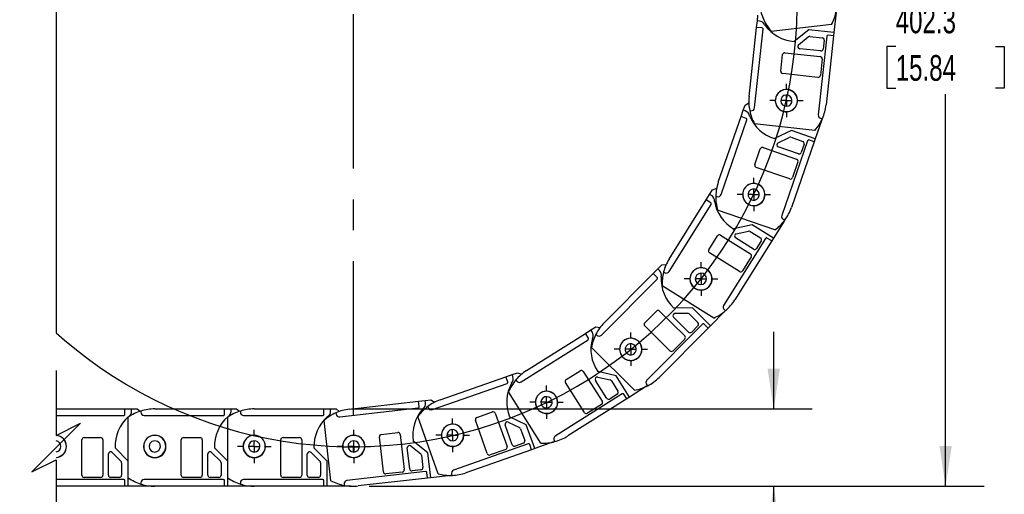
# Model space of a CAD drawing. Header units: millimetres. Extents: x 0 to 1537, y 0 to 1187.
# Tile 3 of 12: x 447 to 892, y 258 to 473. Entities that reach past the tile are written whole.
import ezdxf

# ---------------------------------------------------------------- set-up
doc = ezdxf.new("R2010")
doc.units = ezdxf.units.MM
doc.header["$LTSCALE"] = 5.5
doc.linetypes.add('CENTERX2', pattern=[20.32, 12.7, -2.54, 2.54, -2.54])
doc.layers.add('CENTER', color=40, linetype='CENTERX2')
doc.layers.add('DIMENSIONS', color=140, linetype='Continuous', lineweight=25)
doc.styles.add('SLDTEXTSTYLE0', font='TXT', dxfattribs={"width": 0.7})
doc.dimstyles.new('SLDDIMSTYLE1', dxfattribs={"dimtxt": 11.869043, "dimasz": 18.161, "dimexe": 0, "dimexo": 0.0625, "dimgap": 2.967261, "dimtad": 0, "dimtih": 1, "dimtoh": 1, "dimdec": 1, "dimrnd": 1e-09, "dimzin": 4, "dimdsep": 46, "dimtxsty": 'SLDTEXTSTYLE0', "dimsah": 1, "dimcen": 0.09, "dimadec": 0, "dimazin": 1, "dimtfac": 1, "dimtdec": 1, "dimtmove": 0, "dimatfit": 0, "dimfxl": 0, "dimfrac": 2, "dimtolj": 1, "dimtzin": 12, "dimarcsym": 0})
doc.dimstyles.new('SLDDIMSTYLE2', dxfattribs={"dimtxt": 11.869043, "dimasz": 18.161, "dimexe": 0, "dimexo": 0.0625, "dimgap": 2.967261, "dimtad": 0, "dimtih": 1, "dimtoh": 1, "dimdec": 1, "dimrnd": 1e-09, "dimzin": 12, "dimdsep": 46, "dimtxsty": 'SLDTEXTSTYLE0', "dimsah": 1, "dimcen": 0.09, "dimadec": 0, "dimazin": 3, "dimtfac": 1, "dimtdec": 1, "dimtofl": 0, "dimtmove": 0, "dimatfit": 3, "dimfxl": 0, "dimfrac": 2, "dimtolj": 1, "dimtzin": 12, "dimarcsym": 0})

# ---------------------------------------------------------------- blocks, each defined once
blk = doc.blocks.new('SW_BROKEN_VIEW_0')
at = {"color": 0, "flags": 128}
for points in [[(359.45, -33.4), (357.33, -26.84), (354.97, -20.36), (352.4, -13.96), (349.61, -7.66), (346.6, -1.45), (343.38, 4.65), (339.96, 10.63), (336.33, 16.5), (332.5, 22.23), (328.47, 27.83), (324.26, 33.29), (319.86, 38.6), (315.29, 43.76), (310.54, 48.76), (305.61, 53.59), (300.53, 58.25), (295.29, 62.73), (289.9, 67.03), (284.36, 71.14), (278.69, 75.06), (272.89, 78.79), (266.96, 82.31), (260.91, 85.62), (254.75, 88.73), (248.49, 91.62), (242.14, 94.3), (235.69, 96.75), (229.17, 98.99), (222.57, 101), (215.91, 102.78), (209.19, 104.33), (202.42, 105.65), (195.61, 106.74), (188.77, 107.59), (181.9, 108.2), (175.02, 108.59), (168.12, 108.73), (161.23, 108.64), (154.34, 108.31), (147.47, 107.74), (140.62, 106.94), (133.8, 105.9), (127.02, 104.64), (120.29, 103.13), (113.62, 101.4), (107.01, 99.44), (100.46, 97.26), (94, 94.85), (87.63, 92.22), (81.35, 89.37), (75.17, 86.31), (69.1, 83.04), (63.14, 79.57), (57.31, 75.89), (51.61, 72.01), (46.04, 67.94), (40.62, 63.68), (35.34, 59.24), (33, 57.12), (33, -241.38), (33, -241.38), (33, -241.38), (33, -241.38), (33, -241.38), (33, -241.38), (33, -241.38), (33, -241.38), (33, -241.38), (33, -241.38), (33, -241.38), (33, -241.38), (33, -241.38), (33, -241.38), (33, -241.38), (33, -241.38), (33, -241.38), (33, -241.38), (33, -241.38), (33, -241.38), (33, -241.38), (33, -241.38), (33, -241.38), (33, -241.38), (33, -241.38), (33, -241.38), (33, -241.38), (33, -241.38), (33, -241.38), (33, -241.38), (33, -241.38), (33, -241.38), (33, -241.38), (33, -241.38), (33, -241.38), (33, -241.38), (33, -241.38), (33, -241.38), (33, -241.38), (33, -241.38), (33, -241.38), (33, -241.38), (33, -241.38), (33, -241.38), (33, -241.38), (33, -241.38), (33, -241.38), (33, -241.38), (36.82, -244.76), (42.14, -249.15), (47.6, -253.36), (53.21, -257.38), (58.95, -261.2), (64.82, -264.82), (70.81, -268.24), (76.91, -271.45), (83.12, -274.45), (89.43, -277.24), (95.83, -279.8), (102.31, -282.15), (108.87, -284.27), (115.5, -286.16), (122.19, -287.83), (128.94, -289.27), (135.73, -290.47), (142.56, -291.44), (149.41, -292.17), (156.29, -292.67), (163.18, -292.94), (170.08, -292.96), (176.97, -292.75), (183.85, -292.3), (190.71, -291.62), (197.55, -290.7), (204.35, -289.55), (211.1, -288.16), (217.81, -286.55), (224.45, -284.7), (231.03, -282.63), (237.53, -280.33), (243.95, -277.81), (250.28, -275.07), (256.51, -272.12), (262.63, -268.95), (268.65, -265.58), (274.54, -262), (280.31, -258.22), (285.95, -254.25), (291.44, -250.08), (296.79, -245.73), (301.99, -241.2), (307.03, -236.49), (311.9, -231.61), (316.6, -226.56), (321.13, -221.36), (325.47, -216.01), (329.63, -210.51), (333.6, -204.87), (337.37, -199.1), (340.95, -193.2), (344.31, -187.18), (347.47, -181.05), (350.42, -174.82), (353.15, -168.48), (355.66, -162.06), (357.95, -155.56), (360.02, -148.98), (361.85, -142.33), (363.46, -135.63), (364.84, -128.87), (365.99, -122.07), (366.9, -115.23), (367.57, -108.37), (368.01, -101.49), (368.22, -94.6), (368.18, -87.7), (367.91, -80.81), (367.41, -73.93), (366.66, -67.08), (365.69, -60.25), (364.47, -53.46), (363.03, -46.72), (361.36, -40.03), (359.45, -33.4)], [(0, 0), (0, 0), (0, 0), (0, 0), (0, 0), (0, 0), (0, 0), (0, 0), (0, 0), (0, 0), (0, 0), (0, 0), (0, 0), (0, 0), (0, 0), (0, 0), (0, 0), (0, 0), (0, 0), (0, 0), (0, 0), (0, 0), (0, 0), (0, 0), (0, 0), (0, 0), (0, 0), (0, 0), (0, 0), (0, 0), (0, 0), (0, 0), (0, 0), (0, 0), (0, 0), (0, 0), (0, 0), (0, 0), (0, 0), (0, 0), (0, 0), (0, 0), (0, 0), (0, 0), (0, 0), (0, 0), (0, 0), (0, 0), (0, 0), (0, 0), (0, 0), (0, 0), (0, 0), (0, 0), (0, 0), (0, 0), (0, 0), (0, 0), (0, 0), (0, 0), (0, 0), (0, 0), (0, 0), (0, 0), (0, 0), (0, 0), (0, 0), (0, 0), (0, 0), (-0.06, -0.12), (-3.12, -6.3), (-5.96, -12.59), (-8.58, -18.97), (-10.98, -25.43), (-13.16, -31.97), (-15.11, -38.59), (-16.83, -45.26), (-18.33, -52), (-19.59, -58.78), (-20.62, -65.59), (-21.41, -72.44), (-21.97, -79.32), (-22.29, -86.21), (-22.37, -93.1), (-22.22, -100), (-21.83, -106.88), (-21.21, -113.75), (-20.35, -120.59), (-19.25, -127.4), (-17.93, -134.17), (-16.37, -140.88), (-14.58, -147.54), (-12.56, -154.14), (-10.32, -160.66), (-7.86, -167.1), (-5.17, -173.45), (-2.27, -179.71), (0, -184.2)]]:
    blk.add_lwpolyline(points, dxfattribs=at)
blk = doc.blocks.new('_D_2')
at = {"layer": 'DIMENSIONS'}
for p, q in [((603.72, 664.21), (883.27, 664.21)), ((865.81, 664.21), (865.81, 482.51)), ((843.24, 460.99), (839.25, 460.99)), ((839.25, 460.99), (839.25, 442.12)), ((888.38, 460.99), (892.37, 460.99)), ((892.37, 460.99), (892.37, 442.12)), ((839.25, 442.12), (843.24, 442.12)), ((892.37, 442.12), (888.38, 442.12)), ((865.81, 261.94), (865.81, 439.46)), ((605.05, 261.94), (883.27, 261.94))]:
    blk.add_line(p, q, dxfattribs=at)
for points in [[(865.81, 664.21), (863.01, 646.05), (868.6, 646.05)], [(865.81, 261.94), (868.6, 280.1), (863.01, 280.1)]]:
    blk.add_solid(points, dxfattribs=at)
at = {"layer": 'DIMENSIONS', "char_height": 11.642, "attachment_point": 1, "style": 'SLDTEXTSTYLE0'}
for s, insert in [('402.3', (843.24, 478.65)), ('15.84', (843.24, 457.13))]:
    blk.add_mtext(s, dxfattribs=dict(at, insert=insert))
blk = doc.blocks.new('_D_3')
at = {"layer": 'DIMENSIONS'}
for p, q in [((788.05, 296.94), (788.05, 331.87)), ((597.05, 296.94), (805.51, 296.94)), ((605.05, 261.94), (805.51, 261.94)), ((788.05, 227.28), (788.05, 261.94)), ((822.97, 227.28), (788.05, 227.28)), ((844.36, 227.28), (840.38, 227.28)), ((840.38, 227.28), (840.38, 208.42)), ((879.63, 227.28), (883.62, 227.28)), ((883.62, 227.28), (883.62, 208.42)), ((840.38, 208.42), (844.36, 208.42)), ((883.62, 208.42), (879.63, 208.42))]:
    blk.add_line(p, q, dxfattribs=at)
for points in [[(788.05, 296.94), (790.84, 315.1), (785.25, 315.1)], [(788.05, 261.94), (785.25, 243.78), (790.84, 243.78)]]:
    blk.add_solid(points, dxfattribs=at)
at = {"layer": 'DIMENSIONS', "char_height": 11.642, "attachment_point": 1, "style": 'SLDTEXTSTYLE0'}
for s, insert in [('35.0', (844.36, 244.94)), ('1.38', (844.36, 223.42))]:
    blk.add_mtext(s, dxfattribs=dict(at, insert=insert))
blk = doc.blocks.new('SW_CENTERMARKSYMBOL_9')
at = {"layer": 'CENTER', "color": 0}
for p, q in [((0, 5.08), (0, 7.54)), ((-5.08, 0), (-7.54, 0)), ((0, 0), (-2.54, 0)), ((0, 0), (0, 2.54)), ((0, 0), (0, -2.54)), ((0, 0), (2.54, 0)), ((5.08, 0), (7.54, 0)), ((0, -5.08), (0, -7.54))]:
    blk.add_line(p, q, dxfattribs=at)
blk = doc.blocks.new('SW_CENTERMARKSYMBOL_10')
at = {"layer": 'CENTER', "color": 0}
for p, q in [((0, 5.08), (0, 7.54)), ((-5.08, 0), (-7.54, 0)), ((0, 0), (-2.54, 0)), ((0, 0), (0, 2.54)), ((0, 0), (0, -2.54)), ((0, 0), (2.54, 0)), ((5.08, 0), (7.54, 0)), ((0, -5.08), (0, -7.54))]:
    blk.add_line(p, q, dxfattribs=at)
blk = doc.blocks.new('SW_CENTERMARKSYMBOL_11')
at = {"layer": 'CENTER', "color": 0}
for p, q in [((0, 5.08), (0, 7.59)), ((-5.08, 0), (-7.59, 0)), ((0, 0), (-2.54, 0)), ((0, 0), (0, 2.54)), ((0, 0), (0, -2.54)), ((0, 0), (2.54, 0)), ((5.08, 0), (7.59, 0)), ((0, -5.08), (0, -7.59))]:
    blk.add_line(p, q, dxfattribs=at)
blk = doc.blocks.new('SW_CENTERMARKSYMBOL_12')
at = {"layer": 'CENTER', "color": 0}
for p, q in [((0, 5.08), (0, 7.54)), ((-5.08, 0), (-7.54, 0)), ((0, 0), (-2.54, 0)), ((0, 0), (0, 2.54)), ((0, 0), (0, -2.54)), ((0, 0), (2.54, 0)), ((5.08, 0), (7.54, 0)), ((0, -5.08), (0, -7.54))]:
    blk.add_line(p, q, dxfattribs=at)
blk = doc.blocks.new('SW_CENTERMARKSYMBOL_13')
at = {"layer": 'CENTER', "color": 0}
for p, q in [((0, 5.08), (0, 7.54)), ((-5.08, 0), (-7.54, 0)), ((0, 0), (-2.54, 0)), ((0, 0), (0, 2.54)), ((0, 0), (0, -2.54)), ((0, 0), (2.54, 0)), ((5.08, 0), (7.54, 0)), ((0, -5.08), (0, -7.54))]:
    blk.add_line(p, q, dxfattribs=at)
blk = doc.blocks.new('SW_CENTERMARKSYMBOL_14')
at = {"layer": 'CENTER', "color": 0}
for p, q in [((0, 5.08), (0, 7.59)), ((-5.08, 0), (-7.59, 0)), ((0, 0), (-2.54, 0)), ((0, 0), (0, 2.54)), ((0, 0), (0, -2.54)), ((0, 0), (2.54, 0)), ((5.08, 0), (7.59, 0)), ((0, -5.08), (0, -7.59))]:
    blk.add_line(p, q, dxfattribs=at)
blk = doc.blocks.new('SW_CENTERMARKSYMBOL_15')
at = {"layer": 'CENTER', "color": 0}
for p, q in [((0, 5.08), (0, 7.54)), ((-5.08, 0), (-7.54, 0)), ((0, 0), (-2.54, 0)), ((0, 0), (0, 2.54)), ((0, 0), (0, -2.54)), ((0, 0), (2.54, 0)), ((5.08, 0), (7.54, 0)), ((0, -5.08), (0, -7.54))]:
    blk.add_line(p, q, dxfattribs=at)
blk = doc.blocks.new('SW_CENTERMARKSYMBOL_16')
at = {"layer": 'CENTER', "color": 0}
for p, q in [((0, 5.08), (0, 7.59)), ((-5.08, 0), (-7.59, 0)), ((0, 0), (-2.54, 0)), ((0, 0), (0, 2.54)), ((0, 0), (0, -2.54)), ((0, 0), (2.54, 0)), ((5.08, 0), (7.59, 0)), ((0, -5.08), (0, -7.59))]:
    blk.add_line(p, q, dxfattribs=at)
blk = doc.blocks.new('SW_CENTERMARKSYMBOL_17')
at = {"layer": 'CENTER', "color": 0}
for p, q in [((167.38, 5.08), (167.38, 203.39)), ((0, 0), (-24.92, 0)), ((162.3, 0), (33, 0)), ((167.38, 0), (164.84, 0)), ((167.38, 0), (167.38, 2.54)), ((167.38, 0), (167.38, -2.54)), ((167.38, 0), (169.92, 0)), ((172.46, 0), (370.77, 0)), ((167.38, -5.08), (167.38, -203.39))]:
    blk.add_line(p, q, dxfattribs=at)

msp = doc.modelspace()

# ---------------------------------------------------------------- linework, layer by layer
for p, q in [((780.31, 469.66), (780.64, 472.65)), ((780.64, 472.65), (780.91, 475.13)), ((781.63, 472.54), (780.64, 472.65)), ((816.25, 476.43), (815.27, 467.38)), ((776.92, 438.35), (780.31, 469.66)), ((779.38, 433.25), (783.24, 468.84)), ((782.8, 469.39), (780.31, 469.66)), ((814.26, 471.01), (786.97, 467.81)), ((803.94, 468.61), (797.34, 463.3)), ((815.27, 467.38), (803.94, 468.61)), ((799.28, 461.78), (803.69, 465.32)), ((804.42, 465.54), (809.98, 464.94)), ((812.07, 465.71), (808.21, 430.12)), ((810.86, 463.83), (810.43, 459.86)), ((815.11, 465.89), (811.71, 434.57)), ((815.11, 465.89), (812.63, 466.16)), ((815.27, 467.38), (815.11, 465.89)), ((809.33, 458.97), (799.8, 460)), ((791.24, 449.87), (792.05, 457.32)), ((793.15, 458.21), (809.06, 456.49)), ((809.95, 455.38), (809.14, 447.93)), ((808.04, 447.04), (792.13, 448.77)), ((773.29, 429.3), (774.27, 432.13)), ((774.27, 432.13), (775.08, 434.5)), ((775.21, 431.81), (774.27, 432.13)), ((775.08, 434.5), (776.8, 435.54)), ((762.99, 399.53), (773.29, 429.3)), ((764.26, 394.01), (775.96, 427.84)), ((775.65, 428.48), (773.29, 429.3)), ((777.2, 431.98), (777.73, 431.92)), ((809.83, 427.88), (806.85, 419.28)), ((809.54, 428.47), (810.07, 428.41)), ((806.67, 423.05), (779.37, 426.01)), ((796.08, 423), (788.46, 419.3)), ((790.02, 417.38), (795.11, 419.85)), ((795.87, 419.9), (801.15, 418.07)), ((806.85, 419.28), (796.08, 423)), ((806.85, 419.28), (806.36, 417.86)), ((779.53, 407.56), (781.98, 414.65)), ((783.25, 415.27), (798.37, 410.04)), ((799.19, 412.4), (790.13, 415.54)), ((803.37, 418.37), (791.67, 384.53)), ((806.36, 417.86), (796.07, 388.09)), ((801.77, 416.8), (800.46, 413.02)), ((806.36, 417.86), (804, 418.68)), ((795.27, 401.06), (780.14, 406.29)), ((798.99, 408.77), (796.54, 401.68)), ((760.35, 396.18), (762.25, 396.82)), ((757.43, 391.52), (759.02, 394.06)), ((759.02, 394.06), (760.35, 396.18)), ((759.87, 393.53), (759.02, 394.06)), ((761.85, 393.26), (762.35, 393.08)), ((740.76, 364.79), (757.43, 391.52)), ((740.76, 359.13), (759.72, 389.5)), ((759.56, 390.19), (757.43, 391.52)), ((788.59, 377.98), (762.63, 386.96)), ((778.25, 380.3), (770, 378.39)), ((787.92, 374.26), (778.25, 380.3)), ((792.74, 381.99), (787.92, 374.26)), ((792.59, 382.62), (793.1, 382.45)), ((758.67, 368.94), (762.64, 375.3)), ((764.02, 375.62), (777.59, 367.15)), ((778.92, 369.27), (770.78, 374.35)), ((771.09, 376.17), (776.6, 377.45)), ((777.35, 377.32), (782.09, 374.36)), ((787.13, 372.99), (785.01, 374.31)), ((787.92, 374.26), (787.13, 372.99)), ((784.32, 374.15), (765.37, 343.78)), ((787.13, 372.99), (770.45, 346.26)), ((782.41, 372.99), (780.29, 369.59)), ((772.56, 359.09), (758.99, 367.56)), ((777.91, 365.77), (773.94, 359.41)), ((735.67, 360.35), (737.44, 362.12)), ((737.44, 362.12), (739.44, 362.31)), ((711.34, 335.89), (733.56, 358.22)), ((733.56, 358.22), (735.67, 360.35)), ((735.33, 356.46), (733.56, 358.22)), ((736.38, 359.64), (735.67, 360.35)), ((738.25, 358.93), (738.7, 358.65)), ((710.09, 330.37), (735.33, 355.75)), ((760.91, 338.08), (737.6, 352.62)), ((729.73, 335.94), (735.02, 341.25)), ((736.43, 341.26), (747.78, 329.97)), ((751.35, 342.64), (742.88, 342.62)), ((743.44, 340.22), (749.1, 340.23)), ((749.81, 339.94), (753.77, 336)), ((759.43, 334.6), (751.35, 342.64)), ((765.85, 341.06), (759.43, 334.6)), ((765.85, 341.71), (766.3, 341.43)), ((741.08, 323.24), (729.73, 334.52)), ((755.89, 335.3), (730.65, 309.92)), ((749.54, 331.75), (742.74, 338.51)), ((753.77, 334.59), (750.95, 331.75)), ((758.37, 333.54), (756.6, 335.3)), ((759.43, 334.6), (758.37, 333.54)), ((676.22, 314.27), (702.86, 331.09)), ((702.86, 331.09), (705.39, 332.69)), ((704.19, 328.97), (702.86, 331.09)), ((705.39, 332.69), (707.51, 334.02)), ((705.93, 331.84), (705.39, 332.69)), ((707.51, 334.02), (709.5, 333.77)), ((707.59, 330.74), (707.96, 330.36)), ((758.37, 333.54), (736.16, 311.21)), ((673.76, 309.17), (704.04, 328.28)), ((747.78, 328.56), (742.49, 323.24)), ((725.03, 305.35), (705.55, 324.72)), ((666.88, 311.48), (669.71, 312.48)), ((669.71, 312.48), (672.07, 313.31)), ((670.04, 311.54), (669.71, 312.48)), ((672.07, 313.31), (673.95, 312.62)), ((694.15, 310.22), (700.5, 314.22)), ((701.88, 313.91), (710.42, 300.38)), ((716.72, 311.93), (708.46, 313.8)), ((722.81, 302.29), (716.72, 311.93)), ((633.63, 296.61), (667.4, 308.49)), ((637.16, 301.03), (666.88, 311.48)), ((667.71, 309.13), (666.88, 311.48)), ((671.41, 310.09), (671.7, 309.64)), ((702.38, 295.31), (693.84, 308.84)), ((712.53, 301.72), (707.41, 309.82)), ((708.48, 311.33), (714, 310.09)), ((714.62, 309.64), (717.6, 304.92)), ((730.65, 307.8), (731.03, 307.42)), ((682.75, 281.45), (668.09, 304.68)), ((719.52, 303.76), (689.25, 284.65)), ((717.29, 303.54), (713.91, 301.41)), ((721.54, 301.49), (720.21, 303.61)), ((730.51, 307.16), (722.81, 302.29)), ((596.14, 296.83), (627.43, 300.4)), ((627.43, 300.4), (630.41, 300.74)), ((627.72, 297.91), (627.43, 300.4)), ((630.41, 300.74), (632.9, 301.02)), ((630.53, 299.74), (630.41, 300.74)), ((632.9, 301.02), (634.58, 299.92)), ((721.54, 301.49), (694.91, 284.68)), ((710.11, 299), (703.76, 295)), ((722.81, 302.29), (721.54, 301.49)), ((463.44, 296.94), (494.56, 296.94)), ((494.56, 294.44), (494.56, 296.94)), ((494.56, 296.94), (497.56, 296.94)), ((497.56, 295.94), (497.56, 296.94)), ((497.56, 296.94), (500.06, 296.94)), ((500.06, 296.94), (501.38, 295.85)), ((501.76, 295.97), (501.76, 295.44)), ((508.06, 296.94), (539.56, 296.94)), ((539.56, 294.44), (539.56, 296.94)), ((539.56, 296.94), (542.56, 296.94)), ((542.56, 295.94), (542.56, 296.94)), ((542.56, 296.94), (545.06, 296.94)), ((545.06, 296.94), (546.38, 295.85)), ((546.76, 295.97), (546.76, 295.44)), ((553.06, 296.94), (584.56, 296.94)), ((584.56, 294.44), (584.56, 296.94)), ((584.56, 296.94), (587.56, 296.94)), ((587.56, 295.94), (587.56, 296.94)), ((587.56, 296.94), (590.06, 296.94)), ((589.99, 295.16), (590.05, 294.63)), ((590.06, 296.94), (591.49, 295.76)), ((591.71, 293.31), (627.28, 297.36)), ((631.54, 298.03), (631.72, 297.52)), ((653.74, 293.08), (660.82, 295.57)), ((662.09, 294.96), (667.4, 279.87)), ((463.44, 293.94), (494.06, 293.94)), ((496.06, 265.71), (496.06, 293.18)), ((503.26, 293.94), (539.06, 293.94)), ((541.06, 265.71), (541.06, 293.18)), ((548.26, 293.94), (584.06, 293.94)), ((587.75, 264.44), (584.64, 291.73)), ((636.21, 267.58), (627.09, 293.49)), ((658.44, 276.71), (653.13, 291.81)), ((669.76, 280.7), (666.58, 289.74)), ((667.95, 290.97), (673.06, 288.53)), ((676.13, 289.72), (668.49, 293.38)), ((679.91, 278.97), (676.13, 289.72)), ((610.52, 285.39), (617.98, 286.24)), ((619.08, 285.36), (620.89, 269.46)), ((673.57, 287.96), (675.42, 282.69)), ((475.06, 266.94), (475.06, 282.94)), ((476.06, 283.94), (483.56, 283.94)), ((484.56, 282.94), (484.56, 266.94)), ((520.06, 266.94), (520.06, 282.94)), ((521.06, 283.94), (528.56, 283.94)), ((529.56, 282.94), (529.56, 266.94)), ((565.06, 266.94), (565.06, 282.94)), ((566.06, 283.94), (573.56, 283.94)), ((574.56, 282.94), (574.56, 266.94)), ((611.46, 268.38), (609.64, 284.28)), ((631.6, 277.12), (624.97, 282.39)), ((677.03, 281.13), (643.26, 269.25)), ((674.81, 281.41), (671.04, 280.08)), ((678.49, 278.47), (677.66, 280.83)), ((688.5, 281.99), (679.91, 278.97)), ((688.78, 282.58), (689.06, 282.13)), ((487.06, 266.94), (487.06, 276.53)), ((488.77, 277.23), (492.77, 273.23)), ((496.06, 273.34), (490.07, 279.33)), ((532.06, 266.94), (532.06, 276.53)), ((533.77, 277.23), (537.77, 273.23)), ((541.06, 273.34), (535.07, 279.33)), ((577.06, 266.94), (577.06, 276.53)), ((578.77, 277.23), (582.77, 273.23)), ((586.06, 273.34), (580.07, 279.33)), ((623.38, 269.74), (622.29, 279.27)), ((623.91, 280.16), (628.34, 276.64)), ((632.89, 265.79), (631.6, 277.12)), ((678.49, 278.47), (648.78, 268.01)), ((666.79, 278.59), (659.72, 276.1)), ((679.91, 278.97), (678.49, 278.47)), ((493.06, 272.53), (493.06, 266.94)), ((496.06, 261.94), (496.06, 273.34)), ((538.06, 272.53), (538.06, 266.94)), ((541.06, 261.94), (541.06, 273.34)), ((583.06, 272.53), (583.06, 266.94)), ((586.06, 261.94), (586.06, 273.34)), ((628.71, 275.97), (629.34, 270.42)), ((630.56, 268.55), (594.99, 264.49)), ((620.01, 268.35), (612.56, 267.5)), ((628.46, 269.31), (624.49, 268.86)), ((631.4, 265.62), (631.11, 268.11)), ((642.34, 267.34), (642.52, 266.83)), ((494.06, 264.94), (463.44, 264.94)), ((483.56, 265.94), (476.06, 265.94)), ((492.06, 265.94), (488.06, 265.94)), ((494.56, 261.94), (494.56, 264.44)), ((501.76, 263.44), (501.76, 262.91)), ((539.06, 264.94), (503.26, 264.94)), ((528.56, 265.94), (521.06, 265.94)), ((537.06, 265.94), (533.06, 265.94)), ((539.56, 261.94), (539.56, 264.44)), ((546.76, 263.44), (546.76, 262.91)), ((584.06, 264.94), (548.26, 264.94)), ((573.56, 265.94), (566.06, 265.94)), ((582.06, 265.94), (578.06, 265.94)), ((584.56, 261.94), (584.56, 264.44)), ((593.67, 262.83), (593.73, 262.3)), ((631.4, 265.62), (600.1, 262.06)), ((632.89, 265.79), (631.4, 265.62)), ((641.94, 266.82), (632.89, 265.79)), ((494.56, 261.94), (463.44, 261.94)), ((496.06, 261.94), (494.56, 261.94)), ((508.06, 261.94), (496.06, 261.94)), ((539.56, 261.94), (508.06, 261.94)), ((541.06, 261.94), (539.56, 261.94)), ((553.06, 261.94), (541.06, 261.94)), ((584.56, 261.94), (553.06, 261.94)), ((586.06, 261.94), (584.56, 261.94)), ((596.82, 261.94), (586.06, 261.94))]:
    msp.add_line(p, q)
for centre, radius, start, end in [((802.69, 481.74), 21, 186.6892, 204.1472), ((795.74, 480.92), 21, 331.8463, 349.2372), ((781.43, 469.74), 2.8, 21.4278, 85.9097), ((802.69, 481.74), 21, 204.1469, 221.5389), ((782.75, 468.9), 0.5, 353.807, 83.8079), ((798.67, 481.25), 18, 215.6181, 265.7508), ((804.32, 464.54), 1, 83.808, 128.8077), ((809.87, 463.94), 1, 353.8069, 83.8079), ((812.57, 465.66), 0.5, 83.8083, 173.8072), ((799.91, 461), 1, 128.8067, 263.8096), ((809.44, 459.96), 1, 263.8083, 353.8071), ((793.05, 457.22), 1, 83.8081, 173.8073), ((808.95, 455.49), 1, 353.807, 83.8079), ((792.24, 449.76), 1, 173.8086, 263.8071), ((808.14, 448.03), 1, 263.8083, 353.8071), ((793.77, 436.5), 5, 70.9231, 250.9231), ((793.82, 436.51), 5.05, 353.8077, 173.8077), ((793.77, 436.5), 5, 250.923, 70.9233), ((797.79, 436.08), 21, 173.805, 191.2624), ((793.82, 436.51), 5.05, 173.8077, 353.8077), ((793.77, 436.5), 2.55, 70.9229, 250.9229), ((793.77, 436.5), 2.55, 250.9229, 70.9229), ((777.89, 433.41), 1.5, 263.8074, 353.808), ((790.84, 436.84), 21, 336.3525, 353.8107), ((774.39, 429.13), 2.8, 8.5437, 73.0249), ((775.49, 428.01), 0.5, 340.925, 70.9215), ((793.77, 436.5), 18, 202.7333, 252.8664), ((797.79, 436.08), 21, 191.2622, 208.6543), ((790.84, 436.84), 21, 318.9612, 336.3532), ((809.7, 429.96), 1.5, 173.8081, 263.8074), ((795.54, 418.96), 1, 70.922, 115.9242), ((803.84, 418.2), 0.5, 70.9258, 160.9213), ((782.92, 414.33), 1, 70.9236, 160.9229), ((790.46, 416.48), 1, 115.9224, 250.9239), ((800.82, 417.13), 1, 340.9255, 70.9211), ((798.04, 409.1), 1, 340.925, 70.9215), ((799.51, 413.35), 1, 250.9222, 340.9249), ((780.47, 407.24), 1, 160.9236, 250.9229), ((795.59, 402.01), 1, 250.9231, 340.9234), ((782.84, 392.66), 21, 160.9204, 178.3775), ((779, 393.97), 5, 58.0385, 238.0385), ((779.06, 393.97), 5.05, 340.9231, 160.9231), ((779, 393.97), 5, 238.0384, 58.0386), ((779, 393.97), 2.55, 58.0384, 238.0384), ((758.48, 391.1), 2.8, 355.6595, 60.1398), ((782.84, 392.66), 21, 178.3778, 195.7697), ((762.84, 394.5), 1.5, 250.9226, 340.9238), ((779.06, 393.97), 5.05, 160.9231, 340.9231), ((779, 393.97), 2.55, 238.0387, 58.0382), ((759.29, 389.77), 0.5, 328.0407, 58.0371), ((779, 393.97), 18, 189.8487, 239.9817), ((776.22, 394.95), 21, 323.4679, 340.9263), ((793.08, 384.04), 1.5, 160.9242, 250.9223), ((776.22, 394.95), 21, 306.0767, 323.4683), ((763.49, 374.77), 1, 58.0389, 148.0384), ((771.31, 375.2), 1, 103.0382, 238.0387), ((776.82, 376.47), 1, 58.0385, 103.038), ((781.56, 373.51), 1, 328.0387, 58.039), ((784.74, 373.89), 0.5, 58.0375, 148.0388), ((759.52, 368.41), 1, 148.039, 238.0387), ((777.06, 366.3), 1, 328.0393, 58.0372), ((779.45, 370.12), 1, 238.038, 328.0386), ((758.58, 353.67), 21, 148.0358, 165.4932), ((755.13, 355.8), 5, 45.1539, 225.1539), ((755.18, 355.79), 5.05, 328.0384, 148.0385), ((734.98, 356.1), 0.5, 315.1506, 45.1561), ((734.48, 357.59), 2.8, 342.7743, 47.2556), ((755.13, 355.8), 18, 176.9643, 227.0969), ((758.58, 353.67), 21, 165.493, 182.8849), ((739.49, 359.93), 1.5, 238.0384, 328.0385), ((755.18, 355.79), 5.05, 148.0385, 328.0384), ((755.13, 355.8), 5, 225.1539, 45.1539), ((755.13, 355.8), 2.55, 45.1539, 225.1539), ((755.13, 355.8), 2.55, 225.1539, 45.1539), ((773.09, 359.94), 1, 238.0385, 328.0378), ((766.64, 342.99), 1.5, 148.0384, 238.0385), ((752.64, 357.38), 21, 310.5835, 328.0417), ((735.73, 340.55), 1, 45.1543, 135.1536), ((743.45, 339.22), 1, 90.1537, 225.1534), ((749.1, 339.23), 1, 45.1559, 90.1517), ((752.64, 357.38), 21, 293.1921, 310.5838), ((726.23, 321.08), 21, 135.1511, 152.6087), ((730.44, 335.23), 1, 135.1543, 225.1536), ((753.06, 335.29), 1, 315.1543, 45.1536), ((756.25, 334.95), 0.5, 45.1539, 135.1552), ((726.23, 321.08), 21, 152.6085, 170.0004), ((703.62, 330.26), 2.8, 329.8894, 34.3715), ((709.02, 331.43), 1.5, 225.1542, 315.1541), ((747.07, 329.27), 1, 315.1543, 45.1536), ((750.24, 332.46), 1, 225.1543, 315.1536), ((703.77, 328.71), 0.5, 302.2717, 32.267), ((723.35, 323.92), 18, 164.0796, 214.2123), ((723.35, 323.92), 5, 32.2692, 212.2692), ((723.4, 323.9), 5.05, 135.1538, 315.1539), ((723.35, 323.92), 5, 212.2692, 32.2693), ((723.4, 323.9), 5.05, 315.1539, 135.1538), ((723.35, 323.92), 2.55, 32.2692, 212.2691), ((723.35, 323.92), 2.55, 212.2692, 32.2691), ((741.78, 323.95), 1, 225.1543, 315.1536), ((687.43, 296.51), 21, 122.2667, 139.7237), ((701.03, 313.38), 1, 32.269, 122.2689), ((685.26, 299.93), 18, 151.1949, 201.3278), ((667.24, 308.96), 0.5, 289.3837, 19.3849), ((687.43, 296.51), 21, 139.7242, 157.1154), ((667.43, 310.51), 2.8, 317.0053, 21.4861), ((672.96, 310.44), 1.5, 212.2691, 302.2693), ((694.69, 309.37), 1, 122.2685, 212.2706), ((708.26, 310.36), 1, 77.269, 212.2689), ((713.78, 309.11), 1, 32.2664, 77.2716), ((721.27, 326.01), 21, 280.3073, 297.6989), ((731.71, 308.86), 1.5, 135.1544, 225.153), ((721.27, 326.01), 21, 297.6995, 315.1564), ((685.3, 299.9), 5.05, 122.2692, 302.2692), ((685.26, 299.93), 5, 19.3846, 199.3847), ((685.3, 299.9), 5.05, 302.2693, 122.2691), ((716.76, 304.39), 1, 302.2705, 32.2685), ((719.79, 303.34), 0.5, 32.2677, 122.2711), ((627.76, 299.32), 2.8, 304.1201, 8.6021), ((644.13, 281.22), 21, 109.3817, 126.8396), ((685.26, 299.93), 5, 199.3846, 19.3847), ((685.26, 299.93), 2.55, 19.3846, 199.3846), ((685.26, 299.93), 2.55, 199.3843, 19.3849), ((709.57, 299.85), 1, 302.269, 32.2689), ((713.38, 302.25), 1, 212.269, 302.2689), ((494.06, 294.44), 0.5, 269.9999, 0.0009), ((508.06, 275.94), 21, 107.4547, 124.8465), ((494.76, 295.84), 2.8, 297.6204, 2.1019), ((508.06, 275.94), 21, 89.9972, 107.4546), ((503.26, 295.44), 1.5, 180.0001, 269.9996), ((539.06, 294.44), 0.5, 270.0004, 0.0006), ((553.06, 275.94), 21, 107.4547, 124.8466), ((539.76, 295.84), 2.8, 297.6204, 2.1018), ((553.06, 275.94), 21, 89.9972, 107.4546), ((548.26, 295.44), 1.5, 180, 269.9996), ((584.06, 294.44), 0.5, 269.9999, 0.0009), ((598.51, 275.97), 21, 113.955, 131.3462), ((584.76, 295.84), 2.8, 297.6205, 2.1017), ((598.51, 275.97), 21, 96.4973, 113.9547), ((591.54, 294.8), 1.5, 186.4995, 276.5005), ((642.77, 285.04), 18, 138.3104, 188.4431), ((644.13, 281.22), 21, 126.8391, 144.2311), ((627.22, 297.86), 0.5, 276.5006, 6.4995), ((633.13, 298.02), 1.5, 199.3842, 289.3849), ((661.15, 294.63), 1, 19.3846, 109.3853), ((703.23, 295.84), 1, 212.269, 302.2689), ((508.06, 279.94), 18, 131.8103, 181.9432), ((553.06, 279.94), 18, 131.8103, 181.9432), ((598.06, 279.94), 18, 131.8103, 181.9432), ((642.81, 284.99), 5.05, 109.3846, 289.3846), ((642.77, 285.04), 5, 6.5, 186.4999), ((642.81, 284.99), 5.05, 289.3846, 109.3846), ((654.07, 292.14), 1, 109.3848, 199.3843), ((667.52, 290.07), 1, 64.3844, 199.3848), ((610.64, 284.39), 1, 96.4997, 186.5001), ((618.09, 285.24), 1, 6.5, 96.4993), ((642.77, 285.04), 5, 186.5, 6.4999), ((642.77, 285.04), 2.55, 6.5002, 186.5), ((642.77, 285.04), 2.55, 186.5002, 6.5), ((672.62, 287.62), 1, 19.3829, 64.3857), ((463.11, 279.94), 5.01, 273.8594, 86.1406), ((463.14, 279.98), 4.92, 359.5928, 86.4571), ((463.16, 279.98), 2.45, 359.0015, 83.4799), ((476.06, 282.94), 1, 89.9999, 180.0001), ((483.56, 282.94), 1, 0.0003, 89.9997), ((508.06, 279.94), 5.05, 90, 270), ((508.06, 279.94), 5, 0, 180), ((508.06, 279.94), 2.55, 359.9999, 180.0001), ((508.06, 279.94), 5.05, 270, 90), ((521.06, 282.94), 1, 90.0004, 179.9997), ((528.56, 282.94), 1, 0.0002, 89.9997), ((553.06, 279.94), 5.05, 90, 270), ((553.06, 279.94), 5, 360, 180), ((553.06, 279.94), 2.55, 359.9999, 180.0001), ((553.06, 279.94), 5.05, 270, 90), ((566.06, 282.94), 1, 90.0004, 179.9997), ((573.56, 282.94), 1, 0.0003, 89.9996), ((598.06, 279.94), 5.05, 96.5, 276.5), ((598.06, 279.94), 5, 360, 180), ((598.06, 279.94), 2.55, 359.9999, 180.0001), ((598.06, 279.94), 5.05, 276.5, 96.4999), ((670.7, 281.03), 1, 199.384, 289.3856), ((674.48, 282.36), 1, 289.3828, 19.3858), ((677.19, 280.66), 0.5, 19.3868, 109.3828), ((683.7, 302.43), 21, 267.4224, 284.8148), ((690.05, 283.38), 1.5, 122.2691, 212.2693), ((683.7, 302.43), 21, 284.8143, 302.2723), ((463.16, 279.9), 2.45, 276.5201, 0.9982), ((463.14, 279.91), 4.92, 273.5432, 0.4068), ((488.06, 276.53), 1, 45.0005, 180.0003), ((508.06, 279.94), 5, 180, 360), ((508.06, 279.94), 2.55, 180.0002, 359.9998), ((533.06, 276.53), 1, 45.0004, 180.0003), ((553.06, 279.94), 5, 180, 0), ((553.06, 279.94), 2.55, 180.0002, 359.9998), ((578.06, 276.53), 1, 45.0005, 180.0003), ((598.06, 279.94), 5, 180, 0), ((598.06, 279.94), 2.55, 180.0002, 359.9998), ((623.29, 279.38), 1, 51.5006, 186.4996), ((627.71, 275.86), 1, 6.4989, 51.5017), ((659.38, 277.05), 1, 199.3852, 289.3836), ((666.46, 279.53), 1, 289.3854, 19.3842), ((492.06, 272.53), 1, 0.0012, 44.999), ((537.06, 272.53), 1, 0.0006, 44.9995), ((582.06, 272.53), 1, 0.0002, 45), ((612.45, 268.5), 1, 186.5, 276.5005), ((619.9, 269.35), 1, 276.4997, 6.5001), ((624.37, 269.85), 1, 186.5, 276.4996), ((628.35, 270.31), 1, 276.5, 6.4993), ((630.62, 268.05), 0.5, 6.4991, 96.5018), ((641.81, 287.82), 21, 254.5383, 271.9297), ((643.75, 267.84), 1.5, 109.3842, 199.385), ((641.81, 287.82), 21, 271.9301, 289.3872), ((476.06, 266.94), 1, 179.9999, 270.0001), ((483.56, 266.94), 1, 270.0003, 359.9997), ((488.06, 266.94), 1, 180.0003, 269.9997), ((492.06, 266.94), 1, 270.0003, 359.9997), ((494.06, 264.44), 0.5, 359.9979, 90.003), ((508.06, 282.94), 21, 235.1535, 252.5453), ((503.26, 263.44), 1.5, 89.9995, 180.0003), ((508.06, 282.94), 21, 252.5454, 270.0028), ((521.06, 266.94), 1, 180.0003, 269.9996), ((528.56, 266.94), 1, 270.0003, 359.9998), ((533.06, 266.94), 1, 180.0003, 269.9996), ((537.06, 266.94), 1, 270.0004, 359.9997), ((539.06, 264.44), 0.5, 359.9982, 90.0025), ((553.06, 282.94), 21, 235.1534, 252.5453), ((548.26, 263.44), 1.5, 89.9994, 180.0004), ((553.06, 282.94), 21, 252.5454, 270.0028), ((566.06, 266.94), 1, 180.0003, 269.9996), ((573.56, 266.94), 1, 270.0004, 359.9997), ((578.06, 266.94), 1, 180.0003, 269.9997), ((582.06, 266.94), 1, 270.0005, 359.9997), ((584.06, 264.44), 0.5, 359.9979, 90.003), ((597.72, 282.92), 21, 241.6534, 259.0455), ((595.16, 263), 1.5, 96.5002, 186.4998), ((597.72, 282.92), 21, 259.0452, 276.503)]:
    msp.add_arc(centre, radius, start, end)
at = {"layer": 'DIMENSIONS', "color": 140}
for p, q in [((463.44, 314.4), (463.44, 284.94)), ((463.44, 284.94), (474.44, 290.44)), ((474.44, 290.44), (463.44, 279.44)), ((463.44, 279.44), (452.44, 268.44)), ((452.44, 268.44), (463.44, 273.94)), ((463.44, 273.94), (463.44, 244.48))]:
    msp.add_line(p, q, dxfattribs=at)

# ---------------------------------------------------------------- block references
at = {"color": 7, "linetype": 'Continuous'}
msp.add_blockref('SW_BROKEN_VIEW_0', (430.44, 572.78), dxfattribs=at)
at = {"layer": 'CENTER'}
for name, p in [('SW_CENTERMARKSYMBOL_17', (430.44, 480.66)), ('SW_CENTERMARKSYMBOL_9', (793.77, 436.5)), ('SW_CENTERMARKSYMBOL_10', (779, 393.97)), ('SW_CENTERMARKSYMBOL_11', (755.18, 355.79)), ('SW_CENTERMARKSYMBOL_12', (723.35, 323.92)), ('SW_CENTERMARKSYMBOL_13', (685.26, 299.93)), ('SW_CENTERMARKSYMBOL_14', (642.81, 284.99)), ('SW_CENTERMARKSYMBOL_16', (553.06, 279.94)), ('SW_CENTERMARKSYMBOL_15', (598.06, 279.94))]:
    msp.add_blockref(name, p, dxfattribs=at)

# ---------------------------------------------------------------- dimensions: what is measured, and where the dimension line sits
at = {"layer": 'DIMENSIONS'}
for base, p1, dimstyle, picture, middle in [((865.81, 261.94), (596.74, 664.21), 'SLDDIMSTYLE2', '_D_2', (865.81, 460.99)), ((788.05, 261.94), (590.06, 296.94), 'SLDDIMSTYLE1', '_D_3', (788.05, 227.28))]:
    dim = msp.add_linear_dim(base=base, p1=p1, p2=(598.06, 261.94), angle=90, dimstyle=dimstyle, dxfattribs=at)
    dim.commit()
    dim.dimension.update_dxf_attribs({"geometry": picture, "text_midpoint": middle, "dimtype": 160})

doc.saveas('drawing.dxf')
